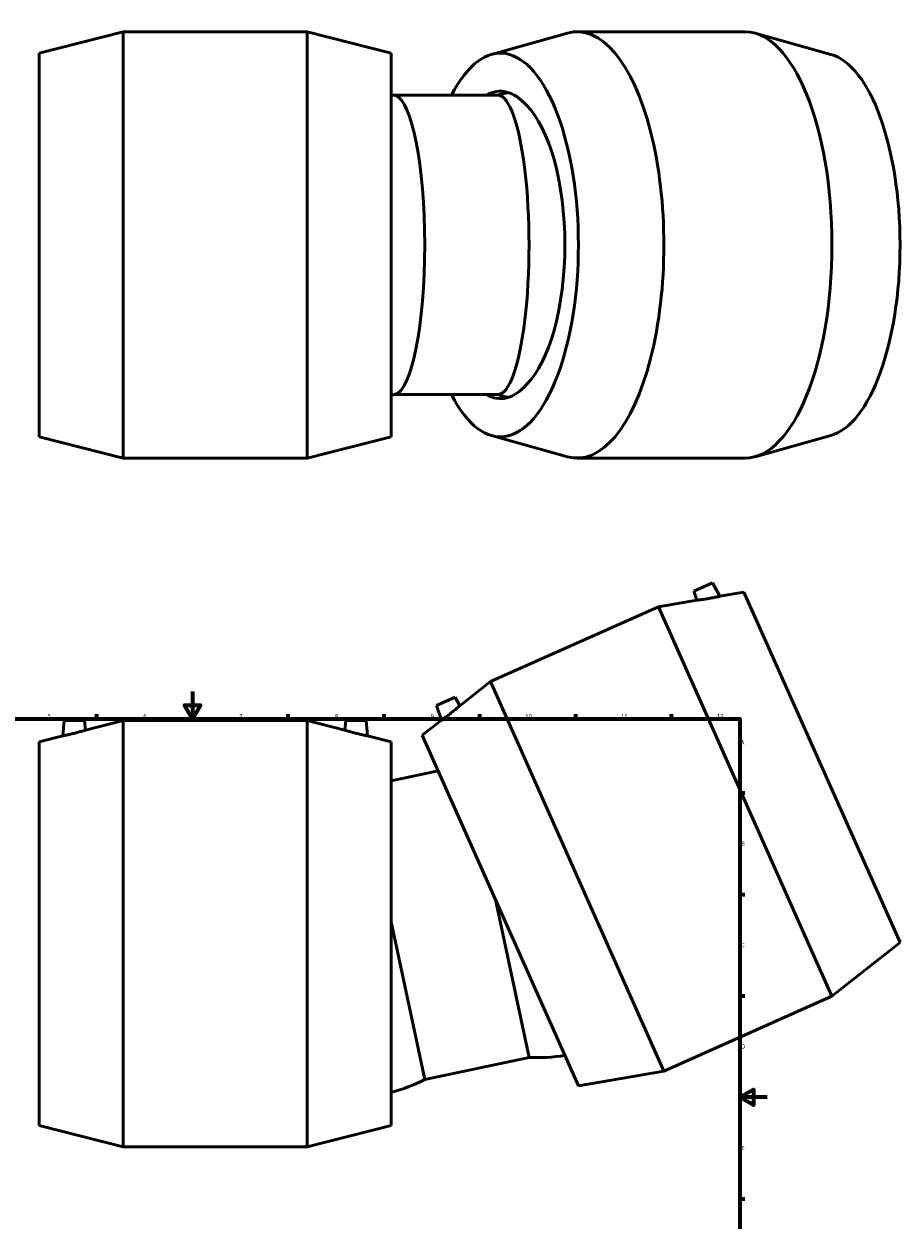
# Model space of a CAD drawing. Header units: millimetres. Extents: x -168 to 1703, y -786 to 1200.
# Tile 6 of 7: x 297 to 938, y 207 to 1083. Entities that reach past the tile are written whole.
import ezdxf

# ---------------------------------------------------------------- set-up
doc = ezdxf.new("R2010")
doc.units = ezdxf.units.MM
doc.layers.add('Border (ANSI)', color=7, linetype='Continuous', lineweight=70)
doc.layers.add('Visible (ANSI)', color=7, linetype='Continuous', lineweight=50)
doc.styles.add('Note Text (ANSI)', font='tahoma.ttf')

# ---------------------------------------------------------------- blocks, each defined once
blk = doc.blocks.new('Borders Default Border')
at = {"layer": 'Border (ANSI)'}
for p, q in [((350.42, 574), (350.42, 577.45)), ((490.58, 574), (490.58, 577.45)), ((560.67, 574), (560.67, 577.45)), ((630.75, 574), (630.75, 577.45)), ((700.83, 574), (700.83, 577.45)), ((770.92, 574), (770.92, 577.45)), ((821, 519.75), (824.45, 519.75)), ((821, 445.5), (824.45, 445.5)), ((821, 371.25), (824.45, 371.25)), ((821, 222.75), (824.45, 222.75))]:
    blk.add_line(p, q, dxfattribs=at)
at = {"layer": 'Border (ANSI)', "flags": 128}
for points in [[(420.5, 594), (420.5, 574), (414.73, 584), (426.27, 584), (420.5, 574)], [(20, 20), (20, 574), (821, 574), (821, 20), (20, 20)], [(841, 297), (821, 297), (831, 302.77), (831, 291.23), (821, 297)]]:
    blk.add_lwpolyline(points, dxfattribs=at)
at = {"layer": 'Border (ANSI)', "color": 230, "true_color": 0xff0080, "attachment_point": 7, "style": 'Note Text (ANSI)'}
for s, insert, char_height in [('5', (314.48, 574.34), 3.05), ('6', (384.49, 574.34), 3.05), ('7', (454.6, 574.4), 3.05), ('8', (524.63, 574.33), 3.05), ('9', (594.7, 574.34), 3.05), ('10', (663.96, 574.34), 3.048), ('11', (734.04, 574.4), 3.048), ('12', (804.13, 574.4), 3.048), ('A', (821.63, 555.35), 3.05), ('B', (821.99, 481.1), 3.05), ('C', (821.8, 406.8), 3.05), ('D', (821.81, 332.6), 3.05), ('E', (822.05, 258.35), 3.05)]:
    blk.add_mtext(s, dxfattribs=dict(at, insert=insert, char_height=char_height))

msp = doc.modelspace()

# ---------------------------------------------------------------- linework, layer by layer
at = {"layer": 'Visible (ANSI)'}
for p, q in [((308.211, 1061.225), (369.711, 1076.825)), ((369.711, 764.825), (369.711, 1076.825)), ((369.711, 1076.825), (504.311, 1076.825)), ((504.311, 764.825), (504.311, 1076.825)), ((565.811, 1061.225), (504.311, 1076.825)), ((639.254, 1060.327), (694.72, 1075.827)), ((701.886, 1076.825), (824.849, 1076.825)), ((887.482, 1060.327), (832.015, 1075.827)), ((308.211, 780.425), (308.211, 1061.225)), ((565.811, 780.425), (565.811, 1061.225)), ((643.922, 1030.334), (568.255, 1030.334)), ((643.922, 811.316), (568.255, 811.316)), ((308.211, 780.425), (369.711, 764.825)), ((565.811, 780.425), (504.311, 764.825)), ((639.254, 781.324), (694.72, 765.823)), ((887.482, 781.324), (832.015, 765.823)), ((369.711, 764.825), (504.311, 764.825)), ((701.886, 764.825), (824.849, 764.825)), ((800.9, 673.536), (787.197, 667.435)), ((787.197, 667.435), (789.487, 660.783)), ((800.9, 673.536), (806.359, 663.688)), ((823.927, 666.711), (806.359, 663.688)), ((938.138, 410.188), (823.927, 666.711)), ((789.487, 660.783), (761.398, 655.948)), ((638.435, 601.202), (761.398, 655.948)), ((888.3, 370.922), (761.398, 655.948)), ((616.047, 583.563), (638.435, 601.202)), ((765.337, 316.176), (638.435, 601.202)), ((598.933, 583.614), (612.637, 589.715)), ((612.637, 589.715), (616.047, 583.563)), ((598.933, 583.614), (602.599, 572.968)), ((326.471, 572.693), (325.49, 561.476)), ((326.471, 572.693), (341.471, 572.693)), ((341.471, 572.693), (342.084, 565.685)), ((342.084, 565.685), (369.711, 572.693)), ((369.711, 260.693), (369.711, 572.693)), ((369.711, 572.693), (504.311, 572.693)), ((504.311, 260.693), (504.311, 572.693)), ((531.938, 565.685), (504.311, 572.693)), ((532.551, 572.693), (531.938, 565.685)), ((547.551, 572.693), (532.551, 572.693)), ((547.551, 572.693), (548.532, 561.476)), ((588.597, 561.936), (602.599, 572.968)), ((308.211, 557.093), (325.49, 561.476)), ((565.811, 557.093), (548.532, 561.476)), ((702.809, 305.413), (588.597, 561.936)), ((308.211, 276.293), (308.211, 557.093)), ((565.811, 276.293), (565.811, 557.093)), ((600.167, 535.951), (565.811, 528.648)), ((642.141, 441.676), (666.69, 326.18)), ((565.811, 425.451), (590.361, 309.955)), ((938.138, 410.188), (888.3, 370.922)), ((765.337, 316.176), (888.3, 370.922)), ((666.69, 326.18), (590.361, 309.955)), ((702.809, 305.413), (765.337, 316.176)), ((308.211, 276.293), (369.711, 260.693)), ((565.811, 276.293), (504.311, 260.693)), ((369.711, 260.693), (504.311, 260.693))]:
    msp.add_line(p, q, dxfattribs=at)
for centre, start, end in [((537.93, 920.825), 74.167043, 75.796655), ((673.584, 920.825), 101.077734, 105.478194), ((537.93, 920.825), 284.203345, 285.832957), ((673.584, 920.825), 254.521806, 258.922266), ((673.584, 439.601), 266.521806, 279.796655), ((537.93, 410.767), 284.203345, 297.478194)]:
    msp.add_arc(centre, 113.63, start, end, dxfattribs=at)
for centre, major_axis, ratio, start_param, end_param in [((701.886, 920.825), (0, 156), 0.4067366, 3.0284151, 6.3963628), ((645.703, 920.825), (0, 140.4), 0.4067366, 2.4654297, 6.9593483), ((824.849, 920.825), (0, 156), 0.4067366, 3.1415927, 6.2831853), ((881.032, 920.825), (0, 140.4), 0.4067366, 3.2547702, 6.1700078), ((645.703, 920.825), (0, 112.5), 0.4067366, 5.8523518, 6.514287), ((567.592, 920.825), (0, -109.509), 0.2079117, 0.0588941, 3.0826986), ((643.922, 920.825), (0, -109.509), 0.2079117, 0, 3.1415927), ((648.113, 920.825), (0, 110.157), 0.4067366, 3.5235246, 5.9012534), ((645.703, 920.825), (0, -112.5), 0.4067366, 6.0520837, 6.7140188)]:
    msp.add_ellipse(centre, major_axis=major_axis, ratio=ratio, start_param=start_param, end_param=end_param, dxfattribs=at)
for points, knots in [([(789.487, 660.783), (789.487, 660.783), (789.708, 660.809), (790.594, 660.918), (791.258, 661.002), (792.793, 661.208), (793.776, 661.346), (795.912, 661.669), (797.065, 661.856), (798.141, 662.041)], [3.7991436, 3.7991436, 3.7991436, 3.7991436, 4.1156512, 4.1156512, 4.4321587, 4.4321587, 4.7595815, 4.7595815, 5.0870042, 5.0870042, 5.0870042, 5.0870042]), ([(798.141, 662.041), (799.181, 662.221), (800.289, 662.424), (802.326, 662.818), (803.253, 663.009), (804.703, 663.316), (805.327, 663.454), (806.155, 663.64), (806.359, 663.688), (806.359, 663.688)], [0, 0, 0, 0, 0.3167975, 0.3167975, 0.633595, 0.633595, 0.9446183, 0.9446183, 1.2556415, 1.2556415, 1.2556415, 1.2556415]), ([(609.322, 577.974), (608.492, 577.321), (607.6, 576.633), (605.945, 575.383), (605.182, 574.822), (603.983, 573.95), (603.463, 573.579), (602.771, 573.088), (602.599, 572.968), (602.599, 572.968)], [0, 0, 0, 0, 0.3167975, 0.3167975, 0.633595, 0.633595, 0.9446183, 0.9446183, 1.2556415, 1.2556415, 1.2556415, 1.2556415]), ([(616.047, 583.563), (616.047, 583.563), (615.88, 583.416), (615.206, 582.83), (614.7, 582.393), (613.519, 581.39), (612.759, 580.752), (611.09, 579.381), (610.18, 578.649), (609.322, 577.974)], [3.7991436, 3.7991436, 3.7991436, 3.7991436, 4.1156512, 4.1156512, 4.4321587, 4.4321587, 4.7595815, 4.7595815, 5.0870042, 5.0870042, 5.0870042, 5.0870042]), ([(333.667, 563.314), (332.644, 563.055), (331.549, 562.79), (329.528, 562.322), (328.603, 562.119), (327.153, 561.81), (326.527, 561.682), (325.695, 561.515), (325.49, 561.476), (325.49, 561.476)], [0, 0, 0, 0, 0.3167975, 0.3167975, 0.633595, 0.633595, 0.9446183, 0.9446183, 1.2556415, 1.2556415, 1.2556415, 1.2556415]), ([(342.084, 565.685), (342.084, 565.685), (341.871, 565.619), (341.018, 565.358), (340.377, 565.164), (338.891, 564.728), (337.937, 564.454), (335.855, 563.881), (334.725, 563.582), (333.667, 563.314)], [3.7991436, 3.7991436, 3.7991436, 3.7991436, 4.1156512, 4.1156512, 4.4321587, 4.4321587, 4.7595815, 4.7595815, 5.0870042, 5.0870042, 5.0870042, 5.0870042]), ([(540.355, 563.314), (539.297, 563.582), (538.168, 563.881), (536.085, 564.454), (535.131, 564.728), (533.645, 565.164), (533.004, 565.358), (532.151, 565.619), (531.938, 565.685), (531.938, 565.685)], [0, 0, 0, 0, 0.3274227, 0.3274227, 0.6548455, 0.6548455, 0.971353, 0.971353, 1.2878606, 1.2878606, 1.2878606, 1.2878606]), ([(548.532, 561.476), (548.532, 561.476), (548.327, 561.515), (547.495, 561.682), (546.869, 561.81), (545.419, 562.119), (544.494, 562.322), (542.474, 562.79), (541.378, 563.055), (540.355, 563.314)], [3.8313627, 3.8313627, 3.8313627, 3.8313627, 4.1423859, 4.1423859, 4.4534092, 4.4534092, 4.7702067, 4.7702067, 5.0870042, 5.0870042, 5.0870042, 5.0870042])]:
    msp.add_open_spline(points, degree=3, knots=knots, dxfattribs=at)

# ---------------------------------------------------------------- block references
msp.add_blockref('Borders Default Border', (0, 0))

doc.saveas('drawing.dxf')
